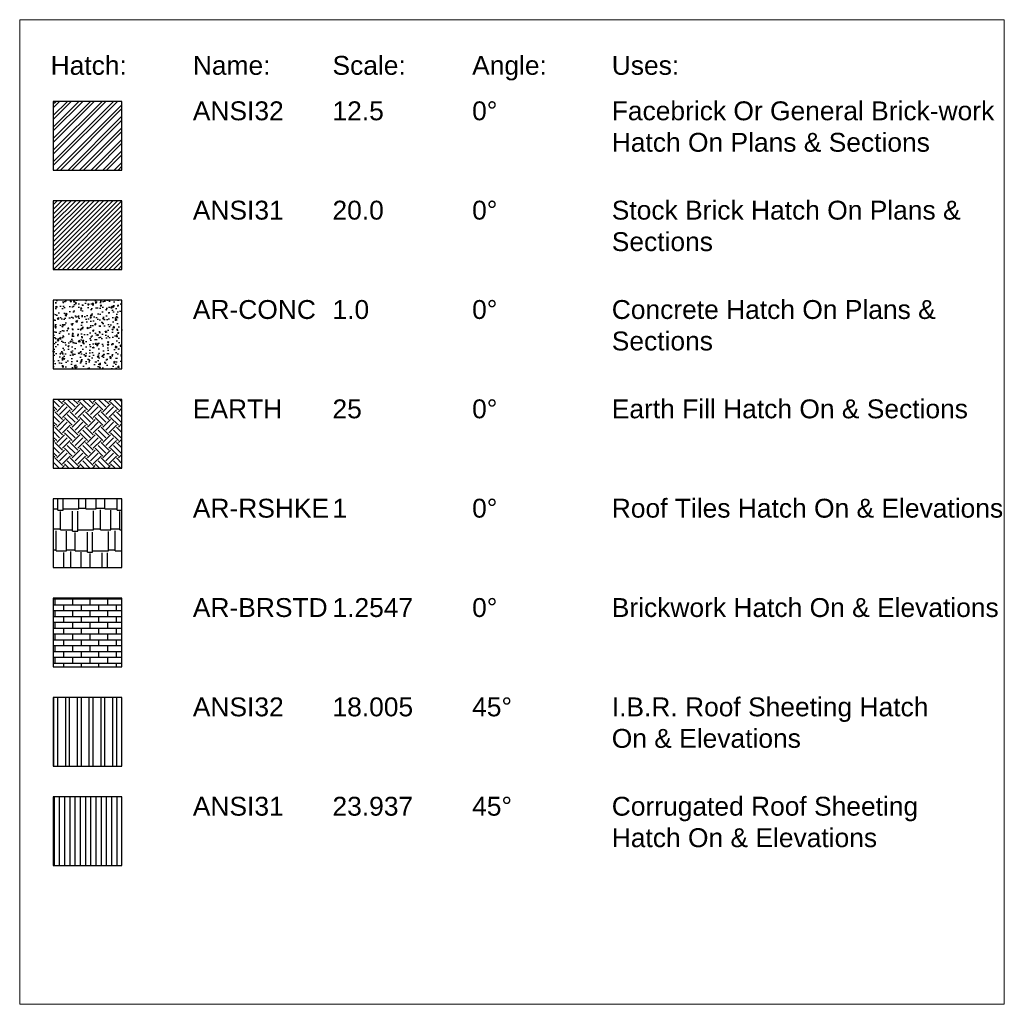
# Model space of a CAD drawing. Header units: millimetres. Extents: x -115474967 to 444143, y -74377 to 241828222.
# Tile 107 of 256: x -190636 to -176294, y 164046 to 178387. Entities that reach past the tile are written whole.
import ezdxf
from ezdxf.enums import TextEntityAlignment as Align

# ---------------------------------------------------------------- set-up
doc = ezdxf.new("R2010")
doc.units = ezdxf.units.MM
doc.header["$MEASUREMENT"] = 0
for name, color, linetype in [('00-6 H-Brickwork', 9, 'Continuous'), ('00-6 H-Concrete', 9, 'Continuous'), ('00-6 H-Elev', 9, 'Continuous'), ('00-6 H-Roof', 9, 'Continuous')]:
    doc.layers.add(name, color=color, linetype=linetype)
doc.layers.add('0_cons_01', color=40, linetype='Continuous', lineweight=0, plot=False)
doc.styles.add('ARIAL', font='arial.ttf')

msp = doc.modelspace()

# ---------------------------------------------------------------- hatches: boundary and pattern name
at = {"layer": '00-6 H-Brickwork'}
h = msp.add_hatch(dxfattribs=at)
h.set_pattern_fill('ANSI32', color=256, scale=12.5, angle=360, style=0)
h.set_pattern_definition([(45, (-228106.94, -382945.09), (-84.1899, 84.1899), []), (45, (-228050.81, -382945.09), (-84.1899, 84.1899), [])])
h.paths.add_polyline_path([(-189147.59502, 177197.62485), (-190147.59502, 177197.62485), (-190147.59502, 176197.62485), (-189147.59502, 176197.62485)])
h = msp.add_hatch(dxfattribs=at)
h.set_pattern_fill('ANSI31', color=256, scale=15, style=0)
h.set_pattern_definition([(45, (66598.405, -172248.52), (-33.6759605, 33.6759605), [])])
h.paths.add_polyline_path([(-189147.59502, 175750.62485), (-190147.59502, 175750.62485), (-190147.59502, 174750.62485), (-189147.59502, 174750.62485)])
at = {"layer": '00-6 H-Concrete'}
h = msp.add_hatch(dxfattribs=at)
h.set_pattern_fill('AR-CONC', color=256, style=0)
h.set_pattern_definition([(50, (66598.4, -172248.52), (182.18467, -15.939086), [19.05, -209.55]), (355, (66598.4, -172248.52), (-35.24283, 191.05664), [15.24, -167.64]), (100.451, (66613.59, -172249.85), (146.9425, 175.11669), [16.19, -178.09]), (46.1842, (66598.4, -172197.72), (271.07904, -42.04233), [28.575, -314.325]), (96.6356, (66621, -172201.22), (237.40423, 247.42556), [24.285, -267.135]), (351.184, (66598.4, -172197.72), (237.4046, 247.42512), [22.86, -251.46]), (21, (66623.8, -172210.42), (151.61488, -102.26552), [19.05, -209.55]), (326, (66623.8, -172210.42), (61.80203, 184.18797), [15.24, -167.64]), (71.4514, (66636.44, -172218.94), (213.41649, 81.92286), [16.19, -178.09]), (37.5, (66598.405, -172248.52), (3.088603, 84.555039), [0, -165.608, 0, -170.18, 0, -168.275]), (7.5, (66598.405, -172248.52), (66.819663, 100.180575), [0, -97.028, 0, -161.798, 0, -64.135]), (327.5, (66541.76, -172248.52), (135.590595, -5.728744), [0, -63.5, 0, -198.12, 0, -262.89]), (317.5, (66516.36, -172248.52), (148.12918, 25.42649), [0, -82.55, 0, -131.572, 0, -186.69])])
h.paths.add_polyline_path([(-189147.59502, 174303.62485), (-190147.59502, 174303.62485), (-190147.59502, 173303.62485), (-189147.59502, 173303.62485)])
at = {"layer": '00-6 H-Elev'}
h = msp.add_hatch(dxfattribs=at)
h.set_pattern_fill('EARTH', color=256, scale=25, angle=45, style=0)
h.set_pattern_definition([(45, (66598.4, -172248.52), (3e-13, 224.506403), [158.75, -158.75]), (45, (66556.31, -172206.42), (3e-13, 224.506403), [158.75, -158.75]), (45, (66514.22, -172164.33), (3e-13, 224.506403), [158.75, -158.75]), (135, (66514.22, -172136.27), (-224.506403, 3e-13), [158.75, -158.75]), (135, (66556.31, -172094.17), (-224.506403, 3e-13), [158.75, -158.75]), (135, (66598.4, -172052.08), (-224.506403, 3e-13), [158.75, -158.75])])
h.paths.add_polyline_path([(-189147.59502, 172856.62485), (-190147.59502, 172856.62485), (-190147.59502, 171856.62485), (-189147.59502, 171856.62485)])
h = msp.add_hatch(dxfattribs=at)
h.set_pattern_fill('AR-BRSTD', color=256, scale=1.2547, style=0)
h.set_pattern_definition([(360, (-228106.94, -382945.09), (1e-13, 84.995636), []), (90, (-228106.94, -382945.09), (-127.47752, 84.995636), [84.995636, -84.995636])])
h.paths.add_polyline_path([(-189147.59502, 169962.62485), (-190147.59502, 169962.62485), (-190147.59502, 168962.62485), (-189147.59502, 168962.62485)])
at = {"layer": '00-6 H-Roof'}
h = msp.add_hatch(dxfattribs=at)
h.set_pattern_fill('AR-RSHKE', color=256, style=0)
h.set_pattern_definition([(360, (66598.4, -172248.52), (647.7, 304.8), [152.4, -127, 177.8, -76.2, 228.6, -101.6]), (360, (66750.8, -172235.82), (647.7, 304.8), [127, -482.6, 101.6, -152.4]), (360, (67055.6, -172267.57), (647.7, 304.8), [76.2, -787.4]), (90, (66598.4, -172248.52), (-215.9, 304.8), [292.1, -927.1]), (90, (66750.8, -172248.52), (-215.9, 304.8), [285.75, -933.45]), (90, (66877.8, -172248.52), (-215.9, 304.8), [266.7, -952.5]), (90, (67055.6, -172267.57), (-215.9, 304.8), [292.1, -927.1]), (90, (67131.8, -172267.57), (-215.9, 304.8), [292.1, -927.1]), (90, (67360.4, -172248.52), (-215.9, 304.8), [279.4, -939.8])])
h.paths.add_polyline_path([(-189147.59502, 171409.62485), (-190147.59502, 171409.62485), (-190147.59502, 170409.62485), (-189147.59502, 170409.62485)])
h = msp.add_hatch(dxfattribs=at)
h.set_pattern_fill('ANSI32', color=256, scale=18.005249, angle=45, style=0)
h.set_pattern_definition([(90, (66598.4, -172248.52), (-171.5, 2e-13), []), (90, (66655.57, -172191.35), (-171.5, 2e-13), [])])
h.paths.add_polyline_path([(-189147.59502, 168515.62485), (-190147.59502, 168515.62485), (-190147.59502, 167515.62485), (-189147.59502, 167515.62485)])
h = msp.add_hatch(dxfattribs=at)
h.set_pattern_fill('ANSI31', color=256, scale=23.937008, angle=45, style=0)
h.set_pattern_definition([(90, (66598.405, -172248.52), (-76, 1e-13), [])])
h.paths.add_polyline_path([(-189147.59502, 167068.62485), (-190147.59502, 167068.62485), (-190147.59502, 166068.62485), (-189147.59502, 166068.62485)])

# ---------------------------------------------------------------- linework, layer by layer
at = {"layer": '00-6 H-Brickwork'}
for points in [[(-190147.59502, 176197.62485), (-189147.59502, 176197.62485), (-189147.59502, 177197.62485), (-190147.59502, 177197.62485)], [(-190147.59502, 174750.62485), (-189147.59502, 174750.62485), (-189147.59502, 175750.62485), (-190147.59502, 175750.62485)]]:
    msp.add_lwpolyline(points, close=True, dxfattribs=at)
at = {"layer": '00-6 H-Concrete'}
msp.add_lwpolyline([(-190147.59502, 173303.62485), (-189147.59502, 173303.62485), (-189147.59502, 174303.62485), (-190147.59502, 174303.62485)], close=True, dxfattribs=at)
at = {"layer": '00-6 H-Elev'}
for points in [[(-190147.59502, 171856.62485), (-189147.59502, 171856.62485), (-189147.59502, 172856.62485), (-190147.59502, 172856.62485)], [(-190147.59502, 168962.62485), (-189147.59502, 168962.62485), (-189147.59502, 169962.62485), (-190147.59502, 169962.62485)]]:
    msp.add_lwpolyline(points, close=True, dxfattribs=at)
at = {"layer": '00-6 H-Roof'}
for points in [[(-190147.59502, 170409.62485), (-189147.59502, 170409.62485), (-189147.59502, 171409.62485), (-190147.59502, 171409.62485)], [(-190147.59502, 167515.62485), (-189147.59502, 167515.62485), (-189147.59502, 168515.62485), (-190147.59502, 168515.62485)], [(-190147.59502, 166068.62485), (-189147.59502, 166068.62485), (-189147.59502, 167068.62485), (-190147.59502, 167068.62485)]]:
    msp.add_lwpolyline(points, close=True, dxfattribs=at)
at = {"layer": '0_cons_01'}
msp.add_lwpolyline([(-190635.59502, 178387.48025), (-176294.09502, 178387.48025), (-176294.09502, 164045.98025), (-190635.59502, 164045.98025)], close=True, dxfattribs=at)

# ---------------------------------------------------------------- texts
at = {"style": 'ARIAL'}
for s, p in [('Hatch:', (-190185.03857, 177859.94526)), ('Name:', (-188113.59502, 177859.94526)), ('Scale:', (-186079.59502, 177859.94526)), ('Angle:', (-184045.59502, 177859.94526)), ('Uses:', (-182011.59502, 177859.94526))]:
    msp.add_text(s, height=275, dxfattribs=at).set_placement(p, align=Align.TOP_LEFT)
at = {"layer": '00-6 H-Brickwork', "style": 'ARIAL'}
for s, p in [('ANSI32', (-188113.59502, 177197.62485)), ('12.5', (-186079.59502, 177197.62485)), ('0%%D', (-184045.59502, 177197.62485)), ('ANSI31', (-188113.59502, 175750.62485)), ('20.0', (-186079.59502, 175750.62485)), ('0%%D', (-184045.59502, 175750.62485))]:
    msp.add_text(s, height=275, dxfattribs=at).set_placement(p, align=Align.TOP_LEFT)
at = {"layer": '00-6 H-Brickwork', "char_height": 275, "width": 5656, "attachment_point": 1, "style": 'ARIAL'}
for s, insert in [('Facebrick Or General Brick-work Hatch On Plans & Sections', (-182011.59502, 177197.62485)), ('Stock Brick Hatch On Plans & Sections', (-182011.59502, 175750.62485))]:
    msp.add_mtext(s, dxfattribs=dict(at, insert=insert))
at = {"layer": '00-6 H-Concrete', "style": 'ARIAL'}
for s, p in [('AR-CONC', (-188113.59502, 174303.62485)), ('1.0', (-186079.59502, 174303.62485)), ('0%%D', (-184045.59502, 174303.62485))]:
    msp.add_text(s, height=275, dxfattribs=at).set_placement(p, align=Align.TOP_LEFT)
at = {"layer": '00-6 H-Concrete', "insert": (-182011.59502, 174303.62485), "char_height": 275, "width": 5656, "attachment_point": 1, "style": 'ARIAL'}
msp.add_mtext('Concrete Hatch On Plans & Sections', dxfattribs=at)
at = {"layer": '00-6 H-Elev', "style": 'ARIAL'}
for s, p in [('EARTH', (-188113.59502, 172856.62485)), ('25', (-186079.59502, 172856.62485)), ('0%%D', (-184045.59502, 172856.62485)), ('AR-BRSTD', (-188113.59502, 169962.62485)), ('1.2547', (-186079.59502, 169962.62485)), ('0%%D', (-184045.59502, 169962.62485))]:
    msp.add_text(s, height=275, dxfattribs=at).set_placement(p, align=Align.TOP_LEFT)
at = {"layer": '00-6 H-Elev', "char_height": 275, "width": 5656, "attachment_point": 1, "style": 'ARIAL'}
for s, insert in [('Earth Fill Hatch On & Sections', (-182011.59502, 172856.62485)), ('Brickwork Hatch On & Elevations', (-182011.59502, 169962.62485))]:
    msp.add_mtext(s, dxfattribs=dict(at, insert=insert))
at = {"layer": '00-6 H-Roof', "style": 'ARIAL'}
for s, p in [('AR-RSHKE', (-188113.59502, 171409.62485)), ('1', (-186079.59502, 171409.62485)), ('0%%D', (-184045.59502, 171409.62485)), ('ANSI32', (-188113.59502, 168515.62485)), ('18.005', (-186079.59502, 168515.62485)), ('45%%D', (-184045.59502, 168515.62485)), ('45%%D', (-184045.59502, 167068.62485)), ('ANSI31', (-188113.59502, 167068.62485)), ('23.937', (-186079.59502, 167068.62485))]:
    msp.add_text(s, height=275, dxfattribs=at).set_placement(p, align=Align.TOP_LEFT)
at = {"layer": '00-6 H-Roof', "char_height": 275, "attachment_point": 1, "style": 'ARIAL'}
for s, insert, width in [('Roof Tiles Hatch On & Elevations', (-182011.59502, 171409.62485), 5656), ('I.B.R. Roof Sheeting Hatch On & Elevations', (-182011.59502, 168515.62485), 5141.8329677), ('Corrugated Roof Sheeting Hatch On & Elevations', (-182011.59502, 167068.62485), 5514.1607184)]:
    msp.add_mtext(s, dxfattribs=dict(at, insert=insert, width=width))

doc.saveas('drawing.dxf')
